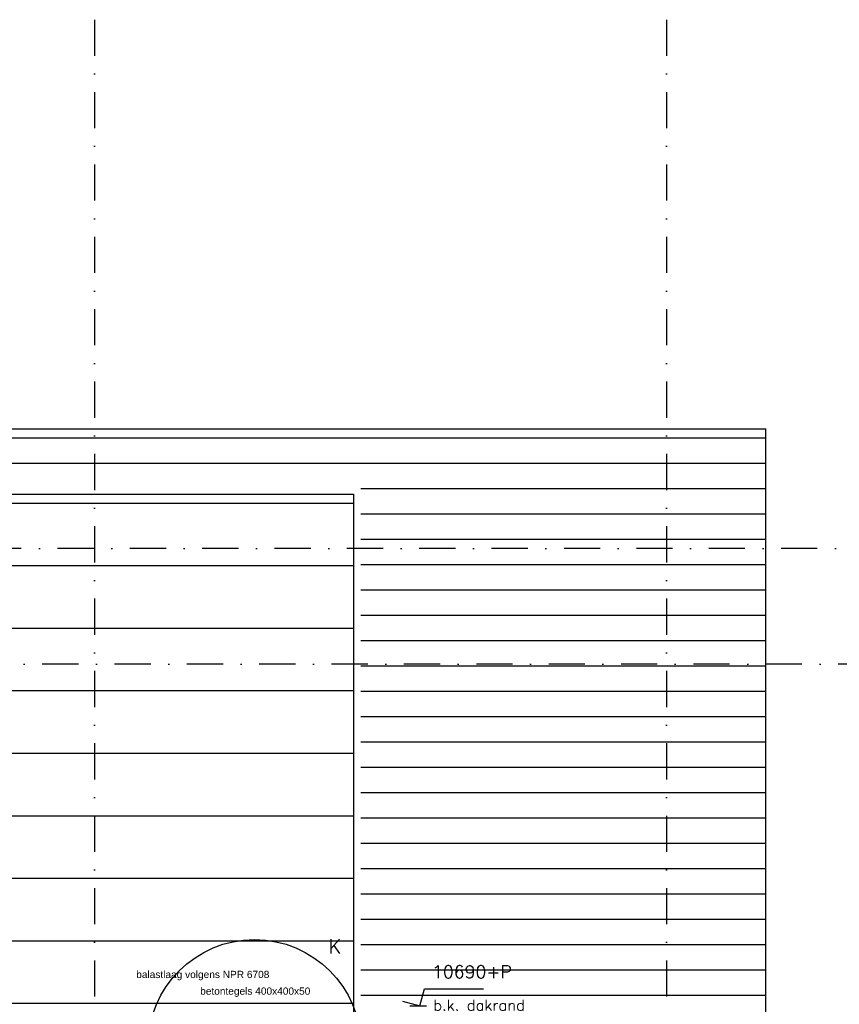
# Model space of a CAD drawing. Extents: x 151406 to 360561, y 44436 to 197234.
# Tile 46 of 57: x 170350 to 176015, y 103146 to 109951. Entities that reach past the tile are written whole.
import ezdxf
from ezdxf.enums import TextEntityAlignment as Align

# ---------------------------------------------------------------- set-up
doc = ezdxf.new("R2010")
doc.units = 0
doc.header["$LTSCALE"] = 20
doc.header["$MEASUREMENT"] = 0
doc.linetypes.add('DASHDOT', pattern=[25, 12.5, -6.25, 0, -6.25])
doc.linetypes.add('DD1', pattern=[2.66667, 1.66667, -0.5, 0, -0.5])
doc.layers.get('0').update_dxf_attribs({"linetype": 'CONTINUOUS'})
for name, color, linetype in [('_DETAILNUMMERS', 4, 'CONTINUOUS'), ('_DETAILNUMMERSTEKST', 4, 'CONTINUOUS'), ('A--L21D1_BUITENWAND', 1, 'CONTINUOUS'), ('A--L21D2_BUITENWAND', 2, 'CONTINUOUS'), ('A--L21D3_BUITENWAND', 3, 'CONTINUOUS'), ('A--M01A1_MAATVOERING', 1, 'CONTINUOUS'), ('A--M01B1_HOOGTE_MAATV', 1, 'CONTINUOUS'), ('A--T$1A-_F123_20', 1, 'CONTINUOUS'), ('A--T01B2_HOOGTE_MAATV', 2, 'CONTINUOUS'), ('A--T01B3_HOOGTE_MAATV', 3, 'CONTINUOUS'), ('STRAMIEN', 8, 'DD1')]:
    doc.layers.add(name, color=color, linetype=linetype)
doc.styles.add('EB1', font='ARIAL.TTF')
doc.styles.add('EB2', font='ARIAL.TTF')
doc.styles.add('HIEMSTRA', font='romans.shx')
doc.styles.add('HOOGTEXT', font='ROMANS.shx', dxfattribs={"height": 2.5})

# ---------------------------------------------------------------- blocks, each defined once
blk = doc.blocks.new('HOOGTEP')
at = {"layer": 'A--M01A1_MAATVOERING'}
for p, q in [((0, 0), (0.62, 2.33)), ((0.62, 2.33), (8.79, 2.33)), ((-2.41, 0.65), (0, 0))]:
    blk.add_line(p, q, dxfattribs=at)
at = {"layer": 'A--M01B1_HOOGTE_MAATV'}
blk.add_line((-1.38, 0), (0.91, 0), dxfattribs=at)
at = {"layer": 'A--T01B2_HOOGTE_MAATV', "style": 'HOOGTEXT', "flags": 4}
blk.add_attdef('TEKST', (1.84, -0.67), '', height=1.5, dxfattribs=at)
at = {"layer": 'A--T01B3_HOOGTE_MAATV', "style": 'HOOGTEXT', "flags": 4}
blk.add_attdef('HOOGTE', (1.67, 3.82), '', height=1.75, dxfattribs=at)

msp = doc.modelspace()

# ---------------------------------------------------------------- linework, layer by layer
at = {"layer": '_DETAILNUMMERS'}
msp.add_circle((171973.078, 102858.49), 735.267, dxfattribs=at)
at = {"layer": 'A--L21D1_BUITENWAND'}
for p, q in [((175507.72, 107057.898), (167468.992, 107057.898)), ((175507.72, 106882.898), (167468.992, 106882.898)), ((175507.72, 106707.898), (172707.029, 106707.898)), ((172657.029, 106607.369), (167507.868, 106607.369)), ((172657.029, 106607.369), (167507.868, 106607.369)), ((175507.72, 106532.898), (172707.029, 106532.898)), ((175507.72, 106357.898), (172707.029, 106357.898)), ((172657.029, 106175.369), (167507.868, 106175.369)), ((175507.72, 106182.898), (172707.029, 106182.898)), ((175507.72, 106007.898), (172707.029, 106007.898)), ((175507.72, 105832.898), (172707.029, 105832.898)), ((172657.029, 105743.369), (167507.868, 105743.369)), ((175507.72, 105657.898), (172707.029, 105657.898)), ((175507.72, 105482.898), (172707.029, 105482.898)), ((172657.029, 105311.369), (167507.868, 105311.369)), ((175507.72, 105307.898), (172707.029, 105307.898)), ((175507.72, 105132.898), (172707.029, 105132.898)), ((175507.72, 104957.898), (172707.029, 104957.898)), ((172657.029, 104879.369), (167507.868, 104879.369)), ((175507.72, 104782.898), (172707.029, 104782.898)), ((175507.72, 104607.898), (172707.029, 104607.898)), ((172657.029, 104447.369), (167507.868, 104447.369)), ((175507.72, 104432.898), (172707.029, 104432.898)), ((175507.72, 104257.898), (172707.029, 104257.898)), ((175507.72, 104082.898), (172707.029, 104082.898)), ((172657.029, 104015.369), (167507.868, 104015.369)), ((175507.72, 103907.898), (172707.029, 103907.898)), ((175507.72, 103732.898), (172707.029, 103732.898)), ((172657.029, 103583.369), (167507.868, 103583.369)), ((175507.72, 103557.898), (172707.029, 103557.898)), ((175507.72, 103382.898), (172707.029, 103382.898)), ((175507.72, 103207.898), (172707.029, 103207.898)), ((172657.029, 103151.369), (167507.868, 103151.369))]:
    msp.add_line(p, q, dxfattribs=at)
at = {"layer": 'A--L21D2_BUITENWAND'}
for p, q in [((167468.992, 107122.804), (175507.72, 107122.804)), ((175507.72, 101810.369), (175507.72, 107122.804)), ((167139.804, 106672.276), (172657.029, 106672.276))]:
    msp.add_line(p, q, dxfattribs=at)
at = {"layer": 'A--L21D3_BUITENWAND'}
msp.add_line((172657.029, 106672.276), (172657.029, 99639.395), dxfattribs=at)
at = {"layer": 'STRAMIEN', "linetype": 'DASHDOT'}
for p, q in [((170866.265, 109950.733), (170866.265, 90604.903)), ((170866.265, 109950.716), (170866.265, 90604.885)), ((174821.265, 109950.716), (174821.265, 90604.885)), ((185864.606, 106295.898), (151406.443, 106295.898)), ((185758.708, 105495.898), (151764.265, 105495.898))]:
    msp.add_line(p, q, dxfattribs=at)

# ---------------------------------------------------------------- block references
at = {"xscale": 50, "yscale": 50, "zscale": 50}
msp.add_blockref('HOOGTEP', (173116.779, 103135.859, -1), dxfattribs=at).add_auto_attribs({'TEKST': 'b.k. dakrand', 'HOOGTE': '10690+P'})

# ---------------------------------------------------------------- texts
at = {"layer": '_DETAILNUMMERSTEKST', "style": 'HIEMSTRA'}
msp.add_text('K', height=100, dxfattribs=at).set_placement((172483.713, 103496.334))
at = {"layer": 'A--T$1A-_F123_20', "style": 'EB2'}
msp.add_text('balastlaag volgens NPR 6708', height=50, dxfattribs=at).set_placement((172075.894, 103327.368), align=Align.RIGHT)
at = {"layer": 'A--T$1A-_F123_20', "style": 'EB1'}
msp.add_text('betontegels 400x400x50', height=50, dxfattribs=at).set_placement((171597.833, 103212.337))

doc.saveas('drawing.dxf')
